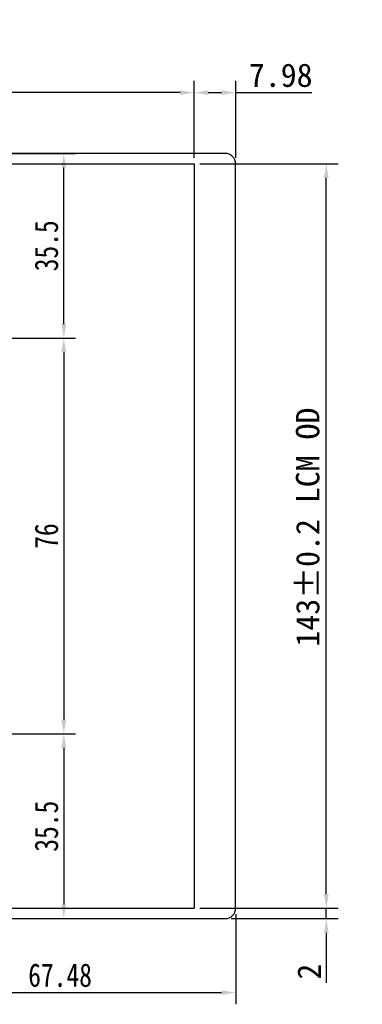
# Model space of a CAD drawing. Header units: millimetres. Extents: x 693 to 1326, y -348 to -145.
# Tile 8 of 8: x 1261 to 1326, y -348 to -158. Entities that reach past the tile are written whole.
import ezdxf

# ---------------------------------------------------------------- set-up
doc = ezdxf.new("R2010")
doc.units = ezdxf.units.MM
doc.header["$LTSCALE"] = 30.734
doc.header["$PDMODE"] = 3
doc.header["$PDSIZE"] = 0.3125
doc.layers.get('0').update_dxf_attribs({"linetype": 'CONTINUOUS'})
doc.layers.get('Defpoints').update_dxf_attribs({"linetype": 'CONTINUOUS'})
doc.layers.add('Dim', color=6, linetype='CONTINUOUS', lineweight=13)
doc.styles.get("Standard").update_dxf_attribs({"font": 'simsun.ttc', "width": 0.8})
doc.styles.add('宋体', font='txt')
doc.dimstyles.new('ISO-25_WS', dxfattribs={"dimscale": 1.8, "dimtxt": 2.5, "dimasz": 1.5, "dimexe": 1.25, "dimexo": 0.625, "dimtad": 1, "dimdsep": 46, "dimtxsty": 'STANDARD', "dimcen": 2.5, "dimadec": 0, "dimazin": 0, "dimtfac": 1, "dimtmove": 0, "dimatfit": 3, "dimfxl": 1, "dimtolj": 1, "dimtzin": 0, "dimarcsym": 0})

# ---------------------------------------------------------------- blocks, each defined once
blk = doc.blocks.new('*D160')
at = {"layer": 'Defpoints', "color": 0}
for p in [(1294.06, -186.08), (1319.46, -186.08), (1294.06, -329.08)]:
    blk.add_point(p, dxfattribs=at)
at = {"layer": 'Dim', "color": 0, "lineweight": -2}
for p, q in [((1295.18, -186.08), (1321.71, -186.08)), ((1319.46, -326.38), (1319.46, -188.78)), ((1295.18, -329.08), (1321.71, -329.08))]:
    blk.add_line(p, q, dxfattribs=at)
at = {"layer": 'Dim', "color": 0}
for points in [[(1319.91, -188.78), (1319.01, -188.78), (1319.46, -186.08)], [(1319.01, -326.38), (1319.91, -326.38), (1319.46, -329.08)]]:
    blk.add_solid(points, dxfattribs=at)
at = {"layer": 'Dim', "color": 0, "insert": (1315.91, -255.87), "char_height": 4.5, "attachment_point": 5, "rotation": 90, "style": '宋体'}
blk.add_mtext('\\A1;143%%P0.2 LCM OD', dxfattribs=at)
blk = doc.blocks.new('*D161')
at = {"layer": 'Defpoints', "color": 0}
for p in [(1065.46, -172.41), (1065.46, -186.08), (1294.06, -186.08)]:
    blk.add_point(p, dxfattribs=at)
at = {"layer": 'Dim', "color": 0, "lineweight": -2}
for p, q in [((1065.46, -184.95), (1065.46, -170.16)), ((1294.06, -184.95), (1294.06, -170.16)), ((1291.36, -172.41), (1068.16, -172.41))]:
    blk.add_line(p, q, dxfattribs=at)
at = {"layer": 'Dim', "color": 0}
for points in [[(1068.16, -171.96), (1068.16, -172.86), (1065.46, -172.41)], [(1291.36, -172.86), (1291.36, -171.96), (1294.06, -172.41)]]:
    blk.add_solid(points, dxfattribs=at)
at = {"layer": 'Dim', "color": 0, "insert": (1182.48, -168.86), "char_height": 4.5, "attachment_point": 5, "style": '宋体'}
blk.add_mtext('\\A1;228.6%%P0.2 LCM OD', dxfattribs=at)
blk = doc.blocks.new('*D162')
at = {"layer": 'Defpoints', "color": 0}
for p in [(1302.04, -172.41), (1294.06, -186.08), (1302.04, -186.08)]:
    blk.add_point(p, dxfattribs=at)
at = {"layer": 'Dim', "color": 0, "lineweight": -2}
for p, q in [((1294.06, -184.95), (1294.06, -170.16)), ((1302.04, -184.95), (1302.04, -170.16)), ((1296.76, -172.41), (1299.34, -172.41)), ((1302.04, -172.41), (1316.66, -172.41))]:
    blk.add_line(p, q, dxfattribs=at)
at = {"layer": 'Dim', "color": 0}
for points in [[(1296.76, -171.96), (1296.76, -172.86), (1294.06, -172.41)], [(1299.34, -172.86), (1299.34, -171.96), (1302.04, -172.41)]]:
    blk.add_solid(points, dxfattribs=at)
at = {"layer": 'Dim', "color": 0, "insert": (1310.7, -169.09), "char_height": 4.5, "attachment_point": 5, "style": '宋体'}
blk.add_mtext('\\A1;7.98', dxfattribs=at)
blk = doc.blocks.new('*D165')
at = {"layer": 'Defpoints', "color": 0}
for p in [(1234.56, -294.58), (1302.04, -329.08), (1302.04, -345.29)]:
    blk.add_point(p, dxfattribs=at)
at = {"layer": 'Dim', "color": 0, "lineweight": -2}
for p, q in [((1234.56, -295.7), (1234.56, -347.54)), ((1302.04, -330.2), (1302.04, -347.54)), ((1237.26, -345.29), (1299.34, -345.29))]:
    blk.add_line(p, q, dxfattribs=at)
at = {"layer": 'Dim', "color": 0}
for points in [[(1237.26, -344.84), (1237.26, -345.74), (1234.56, -345.29)], [(1299.34, -345.74), (1299.34, -344.84), (1302.04, -345.29)]]:
    blk.add_solid(points, dxfattribs=at)
at = {"layer": 'Dim', "color": 0, "insert": (1268.3, -341.97), "char_height": 4.5, "attachment_point": 5}
blk.add_mtext('\\A1;67.48', dxfattribs=at)
blk = doc.blocks.new('*D167')
at = {"layer": 'Defpoints', "color": 0}
for p in [(1233.56, -219.58), (1233.56, -295.58), (1269.01, -295.58)]:
    blk.add_point(p, dxfattribs=at)
at = {"layer": 'Dim', "color": 0, "lineweight": -2}
for p, q in [((1234.68, -219.58), (1271.26, -219.58)), ((1269.01, -222.28), (1269.01, -292.88)), ((1234.68, -295.58), (1271.26, -295.58))]:
    blk.add_line(p, q, dxfattribs=at)
at = {"layer": 'Dim', "color": 0}
for points in [[(1269.46, -222.28), (1268.56, -222.28), (1269.01, -219.58)], [(1268.56, -292.88), (1269.46, -292.88), (1269.01, -295.58)]]:
    blk.add_solid(points, dxfattribs=at)
at = {"layer": 'Dim', "color": 0, "insert": (1265.69, -257.58), "char_height": 4.5, "attachment_point": 5, "rotation": 90}
blk.add_mtext('\\A1;76', dxfattribs=at)
blk = doc.blocks.new('*D169')
at = {"layer": 'Defpoints', "color": 0}
for p in [(1233.56, -295.58), (1233.56, -331.08), (1269.01, -331.08)]:
    blk.add_point(p, dxfattribs=at)
at = {"layer": 'Dim', "color": 0, "lineweight": -2}
for p, q in [((1234.68, -295.58), (1271.26, -295.58)), ((1269.01, -298.28), (1269.01, -328.38)), ((1234.68, -331.08), (1271.26, -331.08))]:
    blk.add_line(p, q, dxfattribs=at)
at = {"layer": 'Dim', "color": 0}
for points in [[(1269.46, -298.28), (1268.56, -298.28), (1269.01, -295.58)], [(1268.56, -328.38), (1269.46, -328.38), (1269.01, -331.08)]]:
    blk.add_solid(points, dxfattribs=at)
at = {"layer": 'Dim', "color": 0, "insert": (1265.69, -313.33), "char_height": 4.5, "attachment_point": 5, "rotation": 90}
blk.add_mtext('\\A1;35.5', dxfattribs=at)
blk = doc.blocks.new('*D170')
at = {"layer": 'Defpoints', "color": 0}
for p in [(1294.06, -329.08), (1319.46, -329.08), (1300.04, -331.08)]:
    blk.add_point(p, dxfattribs=at)
at = {"layer": 'Dim', "color": 0, "lineweight": -2}
for p, q in [((1319.46, -326.38), (1319.46, -323.68)), ((1295.18, -329.08), (1321.71, -329.08)), ((1319.46, -331.08), (1319.46, -329.08)), ((1301.16, -331.08), (1321.71, -331.08)), ((1319.46, -333.78), (1319.46, -343.39))]:
    blk.add_line(p, q, dxfattribs=at)
at = {"layer": 'Dim', "color": 0}
for points in [[(1319.01, -326.38), (1319.91, -326.38), (1319.46, -329.08)], [(1319.91, -333.78), (1319.01, -333.78), (1319.46, -331.08)]]:
    blk.add_solid(points, dxfattribs=at)
at = {"layer": 'Dim', "color": 0, "insert": (1316.16, -341.27), "char_height": 4.5, "attachment_point": 5, "rotation": 90, "style": '宋体'}
blk.add_mtext('\\A1;2', dxfattribs=at)
blk = doc.blocks.new('*D171')
at = {"layer": 'Defpoints', "color": 0}
for p in [(1233.56, -184.08), (1269.01, -184.08), (1233.56, -219.58)]:
    blk.add_point(p, dxfattribs=at)
at = {"layer": 'Dim', "color": 0, "lineweight": -2}
for p, q in [((1234.68, -184.08), (1271.26, -184.08)), ((1269.01, -216.88), (1269.01, -186.78)), ((1234.68, -219.58), (1271.26, -219.58))]:
    blk.add_line(p, q, dxfattribs=at)
at = {"layer": 'Dim', "color": 0}
for points in [[(1269.46, -186.78), (1268.56, -186.78), (1269.01, -184.08)], [(1268.56, -216.88), (1269.46, -216.88), (1269.01, -219.58)]]:
    blk.add_solid(points, dxfattribs=at)
at = {"layer": 'Dim', "color": 0, "insert": (1265.69, -201.83), "char_height": 4.5, "attachment_point": 5, "rotation": 90}
blk.add_mtext('\\A1;35.5', dxfattribs=at)

msp = doc.modelspace()

# ---------------------------------------------------------------- linework, layer by layer
at = {"color": 7, "linetype": 'Continuous'}
for p, q in [((1300.036, -184.078), (1065.036, -184.078)), ((1065.456, -186.078), (1294.056, -186.078)), ((1294.056, -186.078), (1294.056, -329.078)), ((1302.036, -329.078), (1302.036, -186.078)), ((1065.456, -329.078), (1294.056, -329.078)), ((1065.036, -331.078), (1300.036, -331.078))]:
    msp.add_line(p, q, dxfattribs=at)
for centre, start, end in [((1300.036, -186.078), 0, 90), ((1300.036, -329.078), 270, 0)]:
    msp.add_arc(centre, 2, start, end, dxfattribs=at)

# ---------------------------------------------------------------- dimensions: what is measured, and where the dimension line sits
at = {"layer": 'Dim'}
dim = msp.add_linear_dim(base=(1065.456, -172.413), p1=(1294.056, -186.078), p2=(1065.456, -186.078), text='<>%%P0.2 LCM OD', dimstyle='ISO-25_WS', dxfattribs=at)
dim.commit()
dim.dimension.update_dxf_attribs({"geometry": '*D161', "text_midpoint": (1182.479, -172.413), "dimtype": 160})
for base, p1, p2, picture, middle in [((1302.036, -172.413), (1294.056, -186.078), (1302.036, -186.078), '*D162', (1310.698, -169.088)), ((1302.036, -345.291), (1234.556, -294.578), (1302.036, -329.078), '*D165', (1268.296, -341.966))]:
    dim = msp.add_linear_dim(base=base, p1=p1, p2=p2, dimstyle='ISO-25_WS', dxfattribs=at)
    dim.commit()
    dim.dimension.update_dxf_attribs({"geometry": picture, "text_midpoint": middle})
for base, p1, p2, picture, middle in [((1269.012, -184.078), (1233.556, -219.578), (1233.556, -184.078), '*D171', (1265.688, -201.828)), ((1269.012, -295.578), (1233.556, -219.578), (1233.556, -295.578), '*D167', (1265.688, -257.578)), ((1269.012, -331.078), (1233.556, -295.578), (1233.556, -331.078), '*D169', (1265.688, -313.328))]:
    dim = msp.add_linear_dim(base=base, p1=p1, p2=p2, angle=90, dimstyle='ISO-25_WS', dxfattribs=at)
    dim.commit()
    dim.dimension.update_dxf_attribs({"geometry": picture, "text_midpoint": middle})
dim = msp.add_linear_dim(base=(1319.457, -186.078), p1=(1294.056, -329.078), p2=(1294.056, -186.078), angle=270, text='<>%%P0.2 LCM OD', dimstyle='ISO-25_WS', dxfattribs=at)
dim.commit()
dim.dimension.update_dxf_attribs({"geometry": '*D160', "text_midpoint": (1319.457, -255.871), "dimtype": 160})
dim = msp.add_linear_dim(base=(1319.457, -329.078), p1=(1300.036, -331.078), p2=(1294.056, -329.078), angle=90, dimstyle='ISO-25_WS', dxfattribs=at)
dim.commit()
dim.dimension.update_dxf_attribs({"geometry": '*D170', "text_midpoint": (1319.457, -341.271), "dimtype": 160})

doc.saveas('drawing.dxf')
